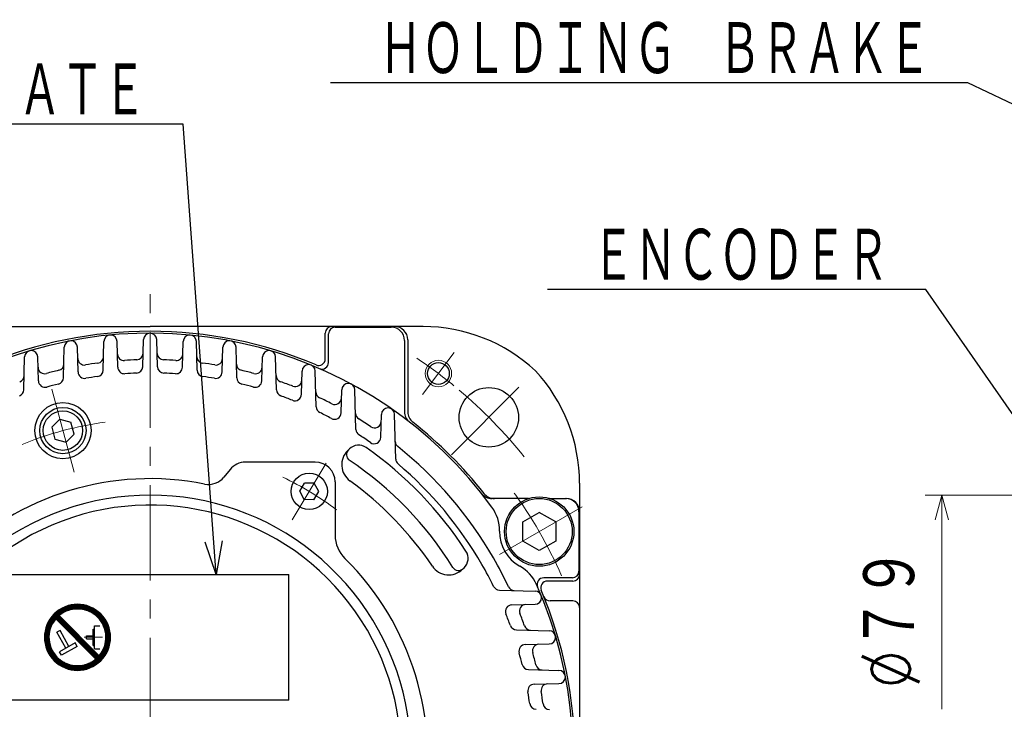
# Model space of a CAD drawing. Header units: millimetres. Extents: x 0 to 1076, y 0 to 742.
# Tile 68 of 125: x 130 to 279, y 495 to 599. Entities that reach past the tile are written whole.
import ezdxf

# ---------------------------------------------------------------- set-up
doc = ezdxf.new("R2010")
doc.units = ezdxf.units.MM
doc.header["$LTSCALE"] = 0.454724
doc.linetypes.add('CENTER', pattern=[50.8, 31.75, -6.35, 6.35, -6.35])
doc.layers.add('NoLayerName_001', color=7, linetype='Continuous')
doc.styles.get("Standard").update_dxf_attribs({"font": 'txt', "bigfont": 'extfont2'})
doc.dimstyles.get("Standard").update_dxf_attribs({"dimtxt": 2.5, "dimasz": 2.5, "dimexe": 1, "dimexo": 1, "dimtad": 1, "dimdec": 3, "dimzin": 0, "dimdsep": 46, "dimtxsty": 'Standard', "dimcen": 2.5, "dimadec": 3, "dimazin": 0, "dimtfac": 0.75, "dimtdec": 3, "dimtmove": 0, "dimatfit": 3, "dimfxl": 1, "dimarcsym": 0})

# ---------------------------------------------------------------- blocks, each defined once
blk = doc.blocks.new('_OPEN30')
at = {"color": 0, "linetype": 'ByBlock', "lineweight": -2}
for p, q in [((-1, 0.267949), (0, 0)), ((0, 0), (-1, -0.267949)), ((0, 0), (-1, 0))]:
    blk.add_line(p, q, dxfattribs=at)
blk = doc.blocks.new('*D124')
at = {"layer": 'Defpoints', "color": 0}
for p in [(295.95, 527), (269.83, 494.65), (269.83, 494.65)]:
    blk.add_point(p, dxfattribs=at)
at = {"layer": 'NoLayerName_001', "color": 0, "linetype": 'Continuous', "lineweight": 13}
for p, q in [((293.45, 527), (267.33, 527)), ((269.83, 523.25), (269.83, 494.65))]:
    blk.add_line(p, q, dxfattribs=at)
at = {"layer": 'NoLayerName_001', "color": 0, "lineweight": 13, "xscale": 3.75, "yscale": 3.75, "zscale": 3.75, "rotation": 90}
blk.add_blockref('_OPEN30', (269.83, 527), dxfattribs=at)
at = {"layer": 'NoLayerName_001', "color": 0, "lineweight": 13, "insert": (262.1, 508.38), "char_height": 8.75, "attachment_point": 5, "rotation": 90}
blk.add_mtext('\\W0.8000;%%c７９', dxfattribs=at)
blk = doc.blocks.new('_NONE')
blk = doc.blocks.new('*X111')
at = {"color": 7, "linetype": 'Continuous', "lineweight": 25}
for p, q in [((1.55, 7.52), (0.72, 7.52)), ((1.6, 7.59), (0.76, 7.59)), ((1.66, 7.66), (0.81, 7.66)), ((1.72, 7.72), (0.85, 7.72)), ((1.78, 7.79), (0.9, 7.79)), ((1.84, 7.86), (0.95, 7.86)), ((1.9, 7.93), (1, 7.93)), ((1.93, 8), (1.05, 8)), ((1.86, 8.07), (1.11, 8.07)), ((1.79, 8.14), (1.16, 8.14)), ((1.72, 8.21), (1.22, 8.21)), ((1.66, 8.28), (1.28, 8.28)), ((1.59, 8.34), (1.35, 8.34)), ((1.52, 8.41), (1.41, 8.41)), ((0.82, 6), (0.12, 6)), ((0.84, 6.07), (0.13, 6.07)), ((0.86, 6.14), (0.15, 6.14)), ((0.88, 6.21), (0.17, 6.21)), ((0.9, 6.28), (0.18, 6.28)), ((0.93, 6.34), (0.2, 6.34)), ((0.95, 6.41), (0.22, 6.41)), ((0.98, 6.48), (0.25, 6.48)), ((1.01, 6.55), (0.27, 6.55)), ((1.03, 6.62), (0.29, 6.62)), ((1.06, 6.69), (0.32, 6.69)), ((1.1, 6.76), (0.35, 6.76)), ((1.13, 6.83), (0.37, 6.83)), ((1.16, 6.9), (0.4, 6.9)), ((1.2, 6.97), (0.43, 6.97)), ((1.24, 7.03), (0.46, 7.03)), ((1.28, 7.1), (0.5, 7.1)), ((1.32, 7.17), (0.53, 7.17)), ((1.36, 7.24), (0.57, 7.24)), ((1.41, 7.31), (0.6, 7.31)), ((1.45, 7.38), (0.64, 7.38)), ((1.5, 7.45), (0.68, 7.45)), ((0.69, 5.1), (0, 5.1)), ((0.69, 5.03), (0, 5.03)), ((0.69, 4.97), (0, 4.97)), ((0.69, 4.9), (0, 4.9)), ((0.69, 4.83), (0, 4.83)), ((0.69, 4.76), (0, 4.76)), ((0.71, 5.31), (0.01, 5.31)), ((0.7, 5.24), (0.01, 5.24)), ((0.7, 5.17), (0.01, 5.17)), ((0.7, 4.69), (0.01, 4.69)), ((0.7, 4.62), (0.01, 4.62)), ((0.71, 4.55), (0.01, 4.55)), ((0.71, 5.38), (0.02, 5.38)), ((0.71, 4.48), (0.02, 4.48)), ((0.73, 5.52), (0.03, 5.52)), ((0.72, 5.45), (0.03, 5.45)), ((0.74, 5.59), (0.04, 5.59)), ((0.75, 5.66), (0.05, 5.66)), ((0.76, 5.72), (0.06, 5.72)), ((0.78, 5.79), (0.07, 5.79)), ((0.79, 5.86), (0.09, 5.86)), ((0.81, 5.93), (0.1, 5.93)), ((0.72, 4.41), (0.03, 4.41)), ((0.73, 4.34), (0.03, 4.34)), ((0.74, 4.28), (0.04, 4.28)), ((0.75, 4.21), (0.05, 4.21)), ((0.76, 4.14), (0.06, 4.14)), ((0.78, 4.07), (0.07, 4.07)), ((0.79, 4), (0.09, 4)), ((0.81, 3.93), (0.1, 3.93)), ((0.82, 3.86), (0.12, 3.86)), ((0.84, 3.79), (0.13, 3.79)), ((0.86, 3.72), (0.15, 3.72)), ((0.88, 3.66), (0.17, 3.66)), ((0.9, 3.59), (0.18, 3.59)), ((0.93, 3.52), (0.2, 3.52)), ((0.95, 3.45), (0.22, 3.45)), ((0.98, 3.38), (0.25, 3.38)), ((1.01, 3.31), (0.27, 3.31)), ((1.03, 3.24), (0.29, 3.24)), ((1.06, 3.17), (0.32, 3.17)), ((1.1, 3.1), (0.35, 3.1)), ((1.13, 3.03), (0.37, 3.03)), ((1.16, 2.97), (0.4, 2.97)), ((1.2, 2.9), (0.43, 2.9)), ((1.24, 2.83), (0.46, 2.83)), ((1.28, 2.76), (0.5, 2.76)), ((1.32, 2.69), (0.53, 2.69)), ((1.36, 2.62), (0.57, 2.62)), ((1.41, 2.55), (0.6, 2.55)), ((1.45, 2.48), (0.64, 2.48)), ((1.5, 2.41), (0.68, 2.41)), ((1.55, 2.34), (0.72, 2.34)), ((1.6, 2.28), (0.76, 2.28)), ((1.66, 2.21), (0.81, 2.21)), ((1.72, 2.14), (0.85, 2.14)), ((1.78, 2.07), (0.9, 2.07)), ((1.84, 2), (0.95, 2)), ((1.9, 1.93), (1, 1.93)), ((1.97, 1.86), (1.05, 1.86)), ((2.04, 1.79), (1.11, 1.79)), ((2.12, 1.72), (1.16, 1.72)), ((2.2, 1.66), (1.22, 1.66)), ((2.28, 1.59), (1.28, 1.59)), ((2.37, 1.52), (1.35, 1.52)), ((8.41, 1.52), (7.63, 1.52)), ((8.34, 1.59), (7.72, 1.59)), ((8.28, 1.66), (7.8, 1.66)), ((8.21, 1.72), (7.88, 1.72)), ((8.14, 1.79), (7.95, 1.79)), ((8.07, 1.86), (8.03, 1.86)), ((2.46, 1.45), (1.41, 1.45)), ((2.56, 1.38), (1.48, 1.38)), ((2.66, 1.31), (1.55, 1.31)), ((2.77, 1.24), (1.63, 1.24)), ((2.89, 1.17), (1.7, 1.17)), ((3.02, 1.1), (1.78, 1.1)), ((3.16, 1.03), (1.87, 1.03)), ((3.31, 0.97), (1.95, 0.97)), ((3.48, 0.9), (2.05, 0.9)), ((3.68, 0.83), (2.14, 0.83)), ((3.92, 0.76), (2.24, 0.76)), ((4.23, 0.69), (2.35, 0.69)), ((7.53, 0.62), (2.47, 0.62)), ((7.41, 0.55), (2.59, 0.55)), ((7.28, 0.48), (2.72, 0.48)), ((7.14, 0.41), (2.86, 0.41)), ((6.99, 0.34), (3.01, 0.34)), ((6.82, 0.28), (3.18, 0.28)), ((6.64, 0.21), (3.36, 0.21)), ((6.42, 0.14), (3.58, 0.14)), ((6.17, 0.07), (3.83, 0.07)), ((7.65, 0.69), (5.77, 0.69)), ((7.76, 0.76), (6.08, 0.76)), ((7.86, 0.83), (6.32, 0.83)), ((7.95, 0.9), (6.52, 0.9)), ((8.05, 0.97), (6.69, 0.97)), ((8.13, 1.03), (6.84, 1.03)), ((8.22, 1.1), (6.98, 1.1)), ((8.3, 1.17), (7.11, 1.17)), ((8.37, 1.24), (7.23, 1.24)), ((8.45, 1.31), (7.34, 1.31)), ((8.52, 1.38), (7.44, 1.38)), ((8.48, 1.45), (7.54, 1.45)), ((5.83, 0), (4.17, 0))]:
    blk.add_line(p, q, dxfattribs=at)
blk = doc.blocks.new('*X112')
at = {"color": 7, "linetype": 'Continuous', "lineweight": 25}
for p, q in [((0.57, 7.52), (2, 7.52)), ((0.66, 7.59), (2.2, 7.59)), ((0.76, 7.66), (2.44, 7.66)), ((0.87, 7.72), (2.75, 7.72)), ((0.99, 7.79), (6.05, 7.79)), ((1.11, 7.86), (5.93, 7.86)), ((1.24, 7.93), (5.8, 7.93)), ((1.38, 8), (5.66, 8)), ((1.53, 8.07), (5.51, 8.07)), ((1.69, 8.14), (5.34, 8.14)), ((1.88, 8.21), (5.16, 8.21)), ((2.1, 8.28), (4.94, 8.28)), ((2.35, 8.34), (4.69, 8.34)), ((2.69, 8.41), (4.35, 8.41)), ((4.29, 7.72), (6.17, 7.72)), ((4.6, 7.66), (6.27, 7.66)), ((4.84, 7.59), (6.38, 7.59)), ((5.04, 7.52), (6.47, 7.52)), ((0, 7.03), (1.08, 7.03)), ((0.04, 6.97), (0.98, 6.97)), ((0.07, 7.1), (1.18, 7.1)), ((0.11, 6.9), (0.89, 6.9)), ((0.14, 7.17), (1.29, 7.17)), ((0.17, 6.83), (0.8, 6.83)), ((0.22, 7.24), (1.41, 7.24)), ((0.24, 6.76), (0.72, 6.76)), ((0.3, 7.31), (1.54, 7.31)), ((0.31, 6.69), (0.64, 6.69)), ((0.38, 6.62), (0.56, 6.62)), ((0.39, 7.38), (1.68, 7.38)), ((0.45, 6.55), (0.49, 6.55)), ((0.47, 7.45), (1.83, 7.45)), ((5.21, 7.45), (6.56, 7.45)), ((5.36, 7.38), (6.65, 7.38)), ((5.5, 7.31), (6.74, 7.31)), ((5.63, 7.24), (6.82, 7.24)), ((5.75, 7.17), (6.89, 7.17)), ((5.86, 7.1), (6.97, 7.1)), ((5.96, 7.03), (7.04, 7.03)), ((6.06, 6.97), (7.11, 6.97)), ((6.15, 6.9), (7.17, 6.9)), ((6.24, 6.83), (7.24, 6.83)), ((6.32, 6.76), (7.3, 6.76)), ((6.4, 6.69), (7.36, 6.69)), ((6.47, 6.62), (7.41, 6.62)), ((6.55, 6.55), (7.47, 6.55)), ((6.61, 6.48), (7.52, 6.48)), ((6.68, 6.41), (7.57, 6.41)), ((6.74, 6.34), (7.62, 6.34)), ((6.8, 6.28), (7.67, 6.28)), ((6.86, 6.21), (7.71, 6.21)), ((6.91, 6.14), (7.76, 6.14)), ((6.97, 6.07), (7.8, 6.07)), ((7.02, 6), (7.84, 6)), ((7.07, 5.93), (7.88, 5.93)), ((7.11, 5.86), (7.92, 5.86)), ((7.16, 5.79), (7.95, 5.79)), ((7.2, 5.72), (7.99, 5.72)), ((7.24, 5.66), (8.02, 5.66)), ((7.28, 5.59), (8.06, 5.59)), ((7.32, 5.52), (8.09, 5.52)), ((7.36, 5.45), (8.12, 5.45)), ((7.39, 5.38), (8.15, 5.38)), ((7.42, 5.31), (8.17, 5.31)), ((7.45, 5.24), (8.2, 5.24)), ((7.48, 5.17), (8.23, 5.17)), ((7.51, 5.1), (8.25, 5.1)), ((7.54, 5.03), (8.27, 5.03)), ((7.57, 4.97), (8.29, 4.97)), ((7.59, 4.9), (8.32, 4.9)), ((7.61, 4.83), (8.34, 4.83)), ((7.64, 4.76), (8.35, 4.76)), ((7.66, 4.69), (8.37, 4.69)), ((7.68, 4.62), (8.39, 4.62)), ((7.69, 4.55), (8.4, 4.55)), ((7.71, 4.48), (8.42, 4.48)), ((7.73, 4.41), (8.43, 4.41)), ((7.74, 4.34), (8.44, 4.34)), ((7.76, 4.28), (8.46, 4.28)), ((7.77, 4.21), (8.47, 4.21)), ((7.78, 4.14), (8.48, 4.14)), ((7.79, 4.07), (8.48, 4.07)), ((7.8, 4), (8.49, 4)), ((7.81, 3.93), (8.5, 3.93)), ((7.81, 3.86), (8.5, 3.86)), ((7.81, 3.1), (8.5, 3.1)), ((7.81, 3.03), (8.5, 3.03)), ((7.82, 3.79), (8.51, 3.79)), ((7.82, 3.72), (8.51, 3.72)), ((7.82, 3.24), (8.51, 3.24)), ((7.82, 3.17), (8.51, 3.17)), ((7.83, 3.66), (8.52, 3.66)), ((7.83, 3.59), (8.52, 3.59)), ((7.83, 3.52), (8.52, 3.52)), ((7.83, 3.45), (8.52, 3.45)), ((7.83, 3.38), (8.52, 3.38)), ((7.83, 3.31), (8.52, 3.31)), ((7.36, 1.52), (8.12, 1.52)), ((7.39, 1.59), (8.15, 1.59)), ((7.42, 1.66), (8.17, 1.66)), ((7.45, 1.72), (8.2, 1.72)), ((7.48, 1.79), (8.23, 1.79)), ((7.51, 1.86), (8.25, 1.86)), ((7.54, 1.93), (8.27, 1.93)), ((7.57, 2), (8.29, 2)), ((7.59, 2.07), (8.32, 2.07)), ((7.61, 2.14), (8.34, 2.14)), ((7.64, 2.21), (8.35, 2.21)), ((7.66, 2.28), (8.37, 2.28)), ((7.68, 2.34), (8.39, 2.34)), ((7.69, 2.41), (8.4, 2.41)), ((7.71, 2.48), (8.42, 2.48)), ((7.73, 2.55), (8.43, 2.55)), ((7.74, 2.62), (8.44, 2.62)), ((7.76, 2.69), (8.46, 2.69)), ((7.77, 2.76), (8.47, 2.76)), ((7.78, 2.83), (8.48, 2.83)), ((7.79, 2.9), (8.48, 2.9)), ((7.8, 2.97), (8.49, 2.97)), ((6.59, 0.41), (7.47, 0.41)), ((6.61, 0.48), (7.52, 0.48)), ((6.66, 0.34), (7.41, 0.34)), ((6.68, 0.55), (7.57, 0.55)), ((6.73, 0.28), (7.36, 0.28)), ((6.74, 0.62), (7.62, 0.62)), ((6.8, 0.69), (7.67, 0.69)), ((6.8, 0.21), (7.3, 0.21)), ((6.86, 0.76), (7.71, 0.76)), ((6.86, 0.14), (7.24, 0.14)), ((6.91, 0.83), (7.76, 0.83)), ((6.93, 0.07), (7.17, 0.07)), ((6.97, 0.9), (7.8, 0.9)), ((7.02, 0.97), (7.84, 0.97)), ((7.07, 1.03), (7.88, 1.03)), ((7.11, 1.1), (7.92, 1.1)), ((7.16, 1.17), (7.95, 1.17)), ((7.2, 1.24), (7.99, 1.24)), ((7.24, 1.31), (8.02, 1.31)), ((7.28, 1.38), (8.06, 1.38)), ((7.32, 1.45), (8.09, 1.45)), ((7, 0), (7.11, 0))]:
    blk.add_line(p, q, dxfattribs=at)
blk = doc.blocks.new('*X113')
at = {"color": 7, "linetype": 'Continuous', "lineweight": 25}
for p, q in [((0.96, 6.07), (0, 6.07)), ((0.89, 6.14), (0.06, 6.14)), ((1.03, 6), (0.06, 6)), ((0.82, 6.21), (0.12, 6.21)), ((0.75, 6.28), (0.19, 6.28)), ((0.69, 6.34), (0.26, 6.34)), ((0.62, 6.41), (0.33, 6.41)), ((0.55, 6.48), (0.41, 6.48)), ((1.1, 5.93), (0.12, 5.93)), ((1.17, 5.86), (0.19, 5.86)), ((1.24, 5.79), (0.26, 5.79)), ((1.31, 5.72), (0.33, 5.72)), ((1.38, 5.66), (0.4, 5.66)), ((1.44, 5.59), (0.47, 5.59)), ((1.51, 5.52), (0.54, 5.52)), ((1.58, 5.45), (0.61, 5.45)), ((1.65, 5.38), (0.68, 5.38)), ((1.72, 5.31), (0.75, 5.31)), ((1.79, 5.24), (0.81, 5.24)), ((1.86, 5.17), (0.88, 5.17)), ((1.93, 5.1), (0.95, 5.1)), ((2, 5.03), (1.02, 5.03)), ((2.07, 4.97), (1.09, 4.97)), ((2.13, 4.9), (1.16, 4.9)), ((2.2, 4.83), (1.23, 4.83)), ((2.27, 4.76), (1.3, 4.76)), ((2.34, 4.69), (1.37, 4.69)), ((2.41, 4.62), (1.43, 4.62)), ((2.48, 4.55), (1.5, 4.55)), ((2.55, 4.48), (1.57, 4.48)), ((2.62, 4.41), (1.64, 4.41)), ((2.69, 4.34), (1.71, 4.34)), ((2.75, 4.28), (1.78, 4.28)), ((2.82, 4.21), (1.85, 4.21)), ((2.89, 4.14), (1.92, 4.14)), ((2.96, 4.07), (1.99, 4.07)), ((3.03, 4), (2.06, 4)), ((3.1, 3.93), (2.12, 3.93)), ((3.17, 3.86), (2.19, 3.86)), ((3.24, 3.79), (2.26, 3.79)), ((3.31, 3.72), (2.33, 3.72)), ((3.38, 3.66), (2.4, 3.66)), ((3.44, 3.59), (2.47, 3.59)), ((3.51, 3.52), (2.54, 3.52)), ((3.58, 3.45), (2.61, 3.45)), ((3.65, 3.38), (2.68, 3.38)), ((3.72, 3.31), (2.75, 3.31)), ((3.79, 3.24), (2.81, 3.24)), ((3.86, 3.17), (2.88, 3.17)), ((3.93, 3.1), (2.95, 3.1)), ((4, 3.03), (3.02, 3.03)), ((4.07, 2.97), (3.09, 2.97)), ((4.13, 2.9), (3.16, 2.9)), ((4.2, 2.83), (3.23, 2.83)), ((4.27, 2.76), (3.3, 2.76)), ((4.34, 2.69), (3.37, 2.69)), ((4.41, 2.62), (3.43, 2.62)), ((4.48, 2.55), (3.5, 2.55)), ((4.55, 2.48), (3.57, 2.48)), ((4.62, 2.41), (3.64, 2.41)), ((4.69, 2.34), (3.71, 2.34)), ((4.75, 2.28), (3.78, 2.28)), ((4.82, 2.21), (3.85, 2.21)), ((4.89, 2.14), (3.92, 2.14)), ((4.96, 2.07), (3.99, 2.07)), ((5.03, 2), (4.06, 2)), ((5.1, 1.93), (4.12, 1.93)), ((5.17, 1.86), (4.19, 1.86)), ((5.24, 1.79), (4.26, 1.79)), ((5.31, 1.72), (4.33, 1.72)), ((5.38, 1.66), (4.4, 1.66)), ((5.44, 1.59), (4.47, 1.59)), ((5.51, 1.52), (4.54, 1.52)), ((5.58, 1.45), (4.61, 1.45)), ((5.65, 1.38), (4.68, 1.38)), ((5.72, 1.31), (4.75, 1.31)), ((5.79, 1.24), (4.81, 1.24)), ((5.86, 1.17), (4.88, 1.17)), ((5.93, 1.1), (4.95, 1.1)), ((6, 1.03), (5.02, 1.03)), ((6.07, 0.97), (5.09, 0.97)), ((6.13, 0.9), (5.16, 0.9)), ((6.2, 0.83), (5.23, 0.83)), ((6.27, 0.76), (5.3, 0.76)), ((6.34, 0.69), (5.37, 0.69)), ((6.41, 0.62), (5.43, 0.62)), ((6.48, 0.55), (5.5, 0.55)), ((6.55, 0.48), (5.57, 0.48)), ((6.49, 0.41), (5.64, 0.41)), ((6.43, 0.34), (5.71, 0.34)), ((6.36, 0.28), (5.78, 0.28)), ((6.29, 0.21), (5.85, 0.21)), ((6.22, 0.14), (5.92, 0.14)), ((6.15, 0.07), (5.99, 0.07)), ((6.07, 0), (6.06, 0))]:
    blk.add_line(p, q, dxfattribs=at)
blk = doc.blocks.new('JZB_0010')
at = {"layer": 'NoLayerName_001', "color": 7, "linetype": 'Continuous', "lineweight": 25}
for p, q in [((7.79, 1.72), (1.72, 7.79)), ((8.28, 2.21), (2.21, 8.28)), ((2.36, 6.03), (1.88, 5.77)), ((3.7, 3.62), (2.36, 6.03)), ((7.39, 3.76), (7.39, 6.24)), ((7.39, 6.24), (7.59, 6.24)), ((7.59, 6.72), (8.38, 6.72)), ((7.59, 3.28), (7.59, 6.72)), ((3.22, 3.36), (1.88, 5.77)), ((6.35, 5.21), (7.39, 5.21)), ((6.35, 4.79), (6.35, 5.21)), ((6.35, 4.79), (7.39, 4.79)), ((4.67, 4.16), (2.26, 2.82)), ((4.97, 3.62), (2.56, 2.28)), ((4.97, 3.62), (4.67, 4.16)), ((7.39, 3.76), (7.59, 3.76)), ((7.59, 3.28), (8.38, 3.28)), ((2.56, 2.28), (2.26, 2.82))]:
    blk.add_line(p, q, dxfattribs=at)
at = {"layer": 'NoLayerName_001', "color": 4, "linetype": 'CENTER', "lineweight": 13}
blk.add_line((6.01, 5), (8.78, 5), dxfattribs=at)
at = {"layer": 'NoLayerName_001', "color": 7, "linetype": 'Continuous', "lineweight": 25}
for radius, start, end in [(5, 315, 135), (4.31, 319.5886, 130.4114), (5, 135, 315), (4.31, 139.5886, 319.5886)]:
    blk.add_arc((5, 5), radius, start, end, dxfattribs=at)
for name, p in [('*X112', (1.48, 1.52)), ('*X111', (0, 0.07)), ('*X113', (1.73, 1.72))]:
    blk.add_blockref(name, p)

msp = doc.modelspace()

# ---------------------------------------------------------------- linework, layer by layer
at = {"layer": 'NoLayerName_001', "color": 4, "linetype": 'CENTER', "lineweight": 13}
for p, q in [((150, 490.9999), (150, 557.4828)), ((191.2243, 542.2065), (196.0388, 548.5956)), ((195.6084, 533.1084), (206.9221, 544.4221)), ((135.1179, 543.0407), (138.4826, 530.4836)), ((171.5028, 523.2867), (176.6532, 531.8584)), ((215.3849, 525.25), (202.3945, 517.75))]:
    msp.add_line(p, q, dxfattribs=at)
at = {"layer": 'NoLayerName_001', "color": 7, "linetype": 'Continuous', "lineweight": 25}
for p, q in [((108.694, 552.5), (150, 552.5)), ((191.307, 552.5), (150, 552.5)), ((176.5, 547.6152), (176.5, 551.5)), ((178, 552.4127), (186.5, 552.4127)), ((142.8871, 545.9134), (143.0003, 550.2398)), ((145.1016, 546.3449), (144.9997, 550.2398)), ((148.8932, 546.4362), (149.0003, 550.5262)), ((151.1068, 546.4362), (150.9997, 550.5262)), ((154.8984, 546.3449), (155.0003, 550.2398)), ((157.1129, 545.9134), (156.9997, 550.2398)), ((177, 547.0735), (177, 551.4127)), ((188.5, 550.4127), (188.5, 539.6129)), ((189, 550.5), (189, 539.6027)), ((136.8795, 544.7593), (137.0003, 549.3728)), ((139.0975, 545.6368), (138.9997, 549.3728)), ((160.9025, 545.6368), (161.0003, 549.3728)), ((163.1205, 544.7593), (162.9997, 549.3728)), ((130.8703, 542.9338), (131.0003, 547.9)), ((133.0942, 544.2893), (132.9997, 547.9)), ((166.9058, 544.2893), (167.0003, 547.9)), ((169.1297, 542.9338), (168.9997, 547.9)), ((172.9082, 542.2554), (173.0003, 545.7756)), ((175.1413, 540.3666), (174.9997, 545.7756)), ((178.9095, 539.455), (179.0003, 542.9247)), ((181.1563, 536.9409), (180.9997, 542.9247)), ((135.1096, 537.2761), (136.3344, 538.5009)), ((136.3344, 538.5009), (138.0074, 538.0526)), ((138.4908, 536.2483), (138.0074, 538.0526)), ((184.9094, 535.7556), (185.0003, 539.2272)), ((187.1769, 532.4577), (186.9997, 539.2272)), ((135.1096, 537.2761), (135.5931, 535.4718)), ((135.5931, 535.4718), (137.2661, 535.0236)), ((137.2661, 535.0236), (138.4908, 536.2483)), ((179.9206, 533.771), (180.1528, 533.9953)), ((162.0995, 530.8869), (161.1689, 529.7368)), ((175, 531.9999), (164.4317, 531.9999)), ((172.6349, 527.5978), (173.3783, 528.835)), ((173.3346, 526.3354), (172.6349, 527.5978)), ((174.8214, 528.8098), (173.3783, 528.835)), ((175.5212, 527.5474), (174.8214, 528.8098)), ((178, 528.9999), (178, 520.9663)), ((215, 528.806), (215, 487.5)), ((174.7778, 526.3102), (173.3346, 526.3354)), ((174.7778, 526.3102), (175.5212, 527.5474)), ((207.2889, 526.5), (201.7204, 526.5)), ((210.4905, 526.5), (213, 526.5)), ((206.3897, 522.9434), (208.8897, 524.3868)), ((211.3897, 522.9434), (208.8897, 524.3868)), ((214.9127, 524.5), (214.9127, 515.5)), ((206.3897, 520.0566), (206.3897, 522.9434)), ((211.3897, 522.9434), (211.3897, 520.0566)), ((208.8897, 518.6133), (206.3897, 520.0566)), ((211.3897, 520.0566), (208.8897, 518.6133)), ((197.2871, 515.7875), (197.5193, 516.0118)), ((129, 514.9999), (171, 514.9999)), ((171, 495.9999), (171, 514.9999)), ((213.9127, 514.5), (209.5735, 514.5)), ((214, 514), (210.1152, 514)), ((202.8666, 512.6413), (208.2756, 512.4997)), ((204.7554, 510.4082), (208.2756, 510.5003)), ((214, 511), (210.5297, 511)), ((205.4338, 506.6297), (210.4, 506.4997)), ((206.7893, 504.4058), (210.4, 504.5003)), ((207.2593, 500.6205), (211.8728, 500.4997)), ((208.1368, 498.4025), (211.8728, 498.5003)), ((171, 495.9999), (129, 495.9999))]:
    msp.add_line(p, q, dxfattribs=at)
at = {"layer": 'NoLayerName_001', "color": 4, "linetype": 'Continuous', "lineweight": 13}
msp.add_circle((193.6316, 545.4011), 2, dxfattribs=at)
at = {"layer": 'NoLayerName_001', "color": 7, "linetype": 'Continuous', "lineweight": 25}
for centre, radius in [((193.6316, 545.4011), 1.65), ((201.265, 538.765), 4.5), ((136.8002, 536.7622), 4.25), ((136.8002, 536.7622), 3.5), ((136.8002, 536.7622), 2.98), ((174.078, 527.5726), 2.75), ((208.8897, 521.5), 5.25), ((208.8897, 521.5), 5)]:
    msp.add_circle(centre, radius, dxfattribs=at)
for centre, radius, start, end in [((150, 487.5), 64, 36.0889, 113.945442), ((150, 487.5), 64.3, 90, 112.985948), ((150, 550.5), 1, 1.5, 178.5), ((150, 487.5), 64.3, 67.014052, 90), ((177.5, 551.5), 1, 90, 180), ((178, 551.4127), 1, 90, 180), ((186.5, 550.4127), 2, 0, 90), ((187, 550.5), 2, 0, 90), ((191.307, 527.5), 25, 47.118, 90), ((138, 549.3466), 1, 1.5, 178.5), ((144, 550.2136), 1, 1.5, 178.5), ((156, 550.2136), 1, 1.5, 178.5), ((162, 549.3466), 1, 1.5, 178.5), ((132, 547.8738), 1, 1.5, 178.5), ((168, 547.8738), 1, 1.5, 178.5), ((140.0443, 547.6821), 1, 181.5, 279.393187), ((150, 487.5), 60, 97.592346, 99.393187), ((141.9404, 547.9652), 1, 277.592346, 358.5), ((146.0489, 548.3719), 1, 181.5, 273.713757), ((150, 487.5), 60, 91.929601, 93.713757), ((147.946, 548.4654), 1, 271.929601, 358.5), ((152.054, 548.4654), 1, 181.5, 268.070399), ((150, 487.5), 60, 86.286243, 88.070399), ((153.9511, 548.3719), 1, 266.286243, 358.5), ((158.0596, 547.9652), 1, 181.5, 262.407654), ((150, 487.5), 60, 80.606813, 82.407654), ((159.9557, 547.6821), 1, 260.606813, 358.5), ((175.5, 547.6152), 1, 247.014052, 0), ((176, 547.0735), 1, 246.421822, 0), ((134.0399, 546.3751), 1, 181.5, 285.167424), ((150, 487.5), 60, 103.331723, 105.167424), ((135.9341, 546.8561), 1, 283.331723, 358.5), ((140.0971, 545.663), 1, 181.5, 279.662547), ((141.8874, 545.9396), 1, 277.903311, 358.5), ((146.1013, 546.371), 1, 181.5, 273.788839), ((150, 487.5), 58, 92.046005, 93.788839), ((147.8936, 546.4624), 1, 272.046005, 358.5), ((152.1064, 546.4624), 1, 181.5, 267.953995), ((150, 487.5), 58, 86.211161, 87.953995), ((153.8987, 546.371), 1, 266.211161, 358.5), ((158.1126, 545.9396), 1, 181.5, 262.096689), ((159.9029, 545.663), 1, 260.337453, 358.5), ((164.0659, 546.8561), 1, 181.5, 256.668277), ((150, 487.5), 60, 74.832576, 76.668277), ((165.9601, 546.3751), 1, 254.832576, 358.5), ((174, 545.7495), 1, 1.5, 178.5), ((190, 528.806), 25, 0, 42.882), ((129.9267, 545.1026), 1, 289.21232, 358.5), ((134.0939, 544.3154), 1, 181.5, 285.640198), ((135.8799, 544.7854), 1, 283.846653, 358.5), ((150, 487.5), 58, 97.903311, 99.662547), ((150, 487.5), 58, 80.337453, 82.096689), ((164.1201, 544.7854), 1, 181.5, 256.153347), ((165.9061, 544.3154), 1, 254.359802, 358.5), ((170.0733, 545.1026), 1, 181.5, 250.78768), ((150, 487.5), 60, 68.895576, 70.78768), ((171.9642, 544.4085), 1, 248.895576, 358.5), ((129.8706, 542.96), 1, 289.948513, 358.5), ((150, 487.5), 58, 103.846653, 105.640198), ((150, 487.5), 58, 74.359802, 76.153347), ((170.1294, 542.96), 1, 181.5, 250.051487), ((176.082, 542.6428), 1, 181.5, 244.686278), ((180, 542.8986), 1, 1.5, 178.5), ((150, 487.5), 58, 68.202299, 70.051487), ((171.9085, 542.2815), 1, 248.202299, 358.5), ((150, 487.5), 60, 62.709955, 64.686278), ((177.9682, 541.7105), 1, 242.709955, 358.5), ((176.141, 540.3928), 1, 181.5, 243.700267), ((186, 539.2011), 1, 1.5, 178.5), ((190.5, 539.6129), 2, 180, 232.147097), ((191, 539.6027), 2, 180, 231.800524), ((150, 487.5), 58, 61.767674, 63.700267), ((177.9098, 539.4812), 1, 241.767674, 358.5), ((182.0929, 539.3753), 1, 181.5, 238.256741), ((150, 487.5), 60, 56.156881, 58.256741), ((183.9722, 538.1645), 1, 236.156881, 358.5), ((150, 487.5), 64.3, 38.169645, 51.800524), ((182.156, 536.9671), 1, 181.5, 236.97417), ((150, 487.5), 58, 54.918436, 56.97417), ((183.9098, 535.7817), 1, 234.918436, 358.5), ((188.1072, 535.1323), 1, 181.5, 231.339192), ((182.0046, 531.613), 3, 134, 234.038619), ((180.7006, 533.1341), 1, 134, 236.069083), ((181.5421, 532.5566), 2, 55.005842, 134), ((150, 487.5), 57, 32.994158, 55.005842), ((150, 487.5), 60, 30.000003, 51.339192), ((150, 487.5), 54, 31.930917, 56.069083), ((188.1766, 532.4839), 1, 181.5, 229.679644), ((164.4317, 528.9999), 3, 90, 141.023832), ((175, 528.9999), 3, 0, 90), ((150, 487.5), 58, 30.000003, 49.679644), ((150, 487.4999), 42, 78.675206, 135.402055), ((158.8367, 531.6238), 3, 258.675206, 321.023832), ((150, 487.5), 51.5, 33.961381, 54.038619), ((150, 487.4999), 39.5, 318.330134, 270.724608), ((201.7204, 528.5), 2, 218.404704, 270), ((202.1027, 528.5), 2, 218.199476, 270), ((210.7772, 528.5), 2, 254.909723, 270), ((212.9127, 524.5), 2, 0, 90), ((213, 524.5), 2, 0, 90), ((150, 487.4999), 38, 319.685091, 271.432544), ((196.8905, 521.6362), 6, 359.349624, 36.054563), ((183, 520.9663), 5, 180, 225.402055), ((208.8897, 521.5), 6, 179.349624, 240.650382), ((150, 487.4999), 42, 348.675206, 45.402055), ((196.1299, 517.4504), 2, 314, 32.994158), ((150, 487.5), 60, 25.313722, 30.000003), ((195.2031, 517.9456), 3, 213.961381, 314), ((196.6778, 516.5893), 1, 211.930917, 314), ((150, 487.5), 58, 26.299733, 30.000003), ((203.0081, 511.0403), 6, 23.945442, 60.650382), ((209.5735, 513.5), 1, 90, 203.578178), ((213.9127, 515.5), 1, 270, 0), ((214, 515), 1, 270, 0), ((150, 487.5), 64, 306.054563, 23.945442), ((202.8928, 513.641), 1, 206.299733, 268.5), ((205.1428, 513.582), 1, 205.313722, 268.5), ((210.1152, 513), 1, 90, 202.985948), ((208.2495, 511.5), 1, 271.5, 88.5), ((150, 487.5), 64.3, 0, 22.985948), ((210.5297, 512), 1, 202.036145, 270), ((204.7815, 509.4085), 1, 91.5, 201.797701), ((206.9085, 509.4642), 1, 91.5, 201.104424), ((214, 510), 1, 0, 90), ((150, 487.5), 58, 19.948513, 21.797701), ((150, 487.5), 60, 19.21232, 21.104424), ((205.46, 507.6294), 1, 199.948513, 268.5), ((207.6026, 507.5733), 1, 199.21232, 268.5), ((210.3738, 505.5), 1, 271.5, 88.5), ((206.8154, 503.4061), 1, 91.5, 195.640198), ((208.8751, 503.4601), 1, 91.5, 195.167424), ((150, 487.5), 58, 13.846653, 15.640198), ((150, 487.5), 60, 13.331723, 15.167424), ((207.2854, 501.6201), 1, 193.846653, 268.5), ((209.3561, 501.5659), 1, 193.331723, 268.5), ((211.8466, 499.5), 1, 271.5, 88.5), ((208.163, 497.4029), 1, 91.5, 189.662547), ((210.1821, 497.4557), 1, 91.5, 189.393187), ((150, 487.5), 58, 7.903311, 9.662547), ((150, 487.5), 60, 7.592346, 9.393187), ((208.4396, 495.6126), 1, 187.903311, 268.5), ((210.4652, 495.5596), 1, 187.592346, 268.5)]:
    msp.add_arc(centre, radius, start, end, dxfattribs=at)
at = {"layer": 'NoLayerName_001', "color": 4, "linetype": 'CENTER', "lineweight": 13}
for centre, radius, start, end in [((150, 487.5), 72.5, 50.628971, 56.161548), ((150, 487.5), 72.5, 38.674495, 49.838452), ((150, 487.4999), 51, 97.692623, 112.307333), ((150, 487.5), 46.75, 52.869185, 64.541488), ((150, 487.5), 68, 23.677408, 36.322598)]:
    msp.add_arc(centre, radius, start, end, dxfattribs=at)

# ---------------------------------------------------------------- block references
at = {"layer": 'NoLayerName_001'}
msp.add_blockref('JZB_0010', (134, 500.4999), dxfattribs=at)

# ---------------------------------------------------------------- texts
at = {"layer": 'NoLayerName_001', "color": 3, "linetype": 'Continuous', "lineweight": 13, "char_height": 8.75, "attachment_point": 9, "line_spacing_factor": 0.6}
for s, insert in [('\\A1;\\W0.6667;ＨＯＬＤＩＮＧ\u3000ＢＲＡＫＥ', (268.125, 590)), ('\\A1;\\W0.6667;ＮＡＭＥ\u3000ＰＬＡＴＥ', (149.375, 583.75)), ('\\A1;\\W0.6667;ＥＮＣＯＤＥＲ', (261.8089, 558.75))]:
    msp.add_mtext(s, dxfattribs=dict(at, insert=insert))

# ---------------------------------------------------------------- dimensions: what is measured, and where the dimension line sits
at = {"layer": 'NoLayerName_001', "color": 3, "linetype": 'Continuous', "lineweight": 13}
dim = msp.add_linear_dim(base=(269.8322, 494.6511), p1=(295.9505, 527), p2=(269.8322, 494.6511), angle=270, text='\\W0.8000;%%c７９', dimstyle='Standard', override={"dimtxt": 8.75, "dimasz": 3.75, "dimexe": 2.5, "dimexo": 2.5, "dimgap": 2.5, "dimzin": 8, "dimpost": '%%c<>', "dimblk1": 'OPEN30', "dimblk2": 'NONE', "dimsah": 1, "dimse2": 1, "dimclrd": 0, "dimclre": 0, "dimclrt": 0, "dimtp": 0, "dimtm": 0, "dimatfit": 2, "dimlwd": 13, "dimlwe": 13}, dxfattribs=at)
dim.commit()
dim.dimension.update_dxf_attribs({"geometry": '*D124', "text_midpoint": (269.8322, 508.375), "dimtype": 160})

# ---------------------------------------------------------------- leaders
at = {"layer": 'NoLayerName_001', "color": 3, "linetype": 'Continuous', "lineweight": 13, "annotation_type": 0, "has_hookline": 1, "hookline_direction": 1}
for points, text_width in [([(354.1479, 551.3576), (273.75, 589.375), (268.75, 589.375)], 90.8179), ([(160, 514.9999), (155, 583.125), (150, 583.125)], 70.9135), ([(289.6438, 526.1475), (267.4339, 558.125), (262.4339, 558.125)], 51.6626)]:
    msp.add_leader(points, dimstyle='Standard', override={"dimtxt": 8.75, "dimasz": 5, "dimldrblk": 'OPEN30'}, dxfattribs=dict(at, text_width=text_width))

doc.saveas('drawing.dxf')
